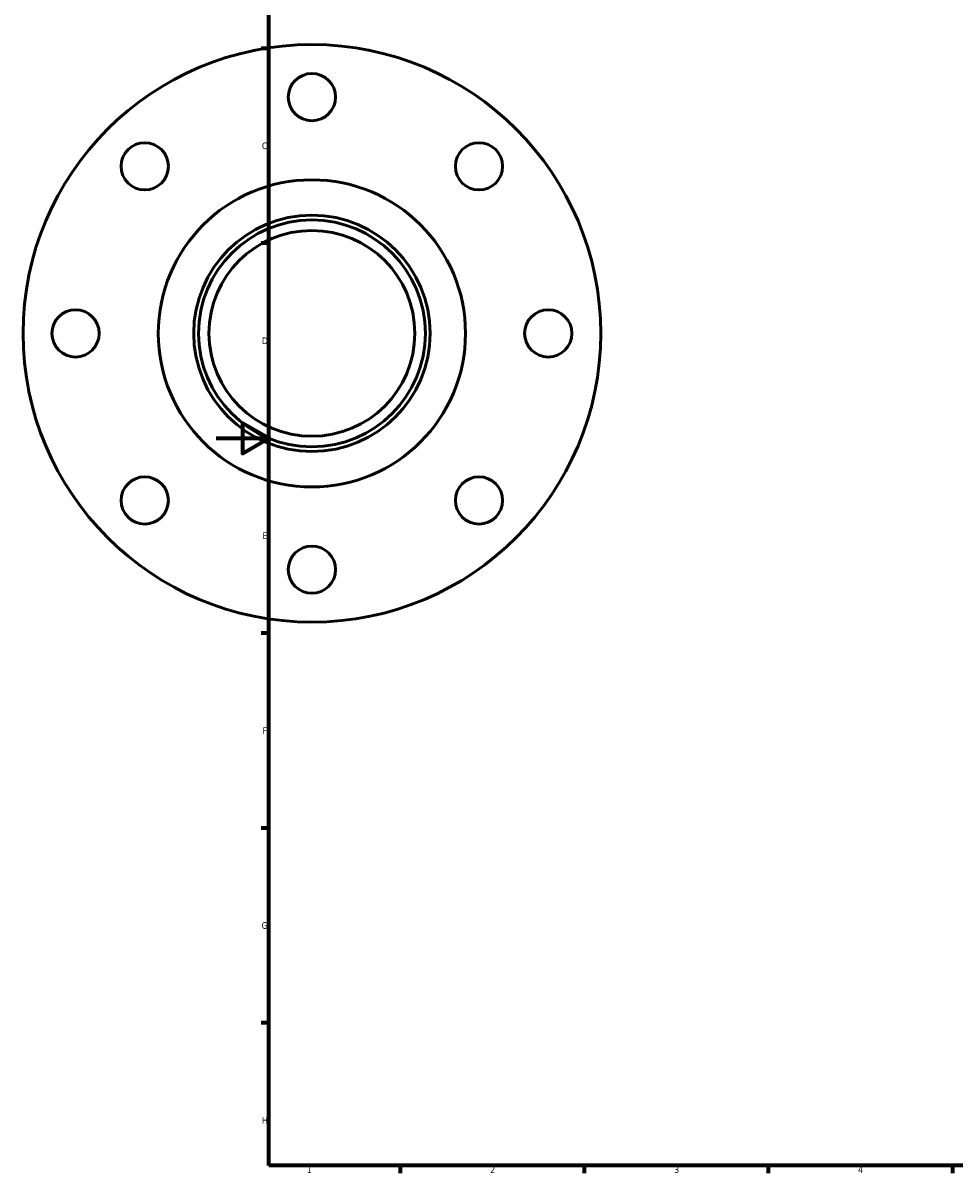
# Model space of a CAD drawing. Header units: millimetres. Extents: x -95 to 915, y -125 to 858.
# Tile 1 of 4: x -74 to 281, y 17 to 455. Entities that reach past the tile are written whole.
import ezdxf

# ---------------------------------------------------------------- set-up
doc = ezdxf.new("R2010")
doc.units = ezdxf.units.MM
doc.layers.add('Border (ISO)', color=7, linetype='Continuous', lineweight=70)
doc.layers.add('Visible (ISO)', color=7, linetype='Continuous', lineweight=50)
doc.styles.add('Note Text (ISO)', font='tahoma.ttf')

# ---------------------------------------------------------------- blocks, each defined once
blk = doc.blocks.new('Borders Default Border')
at = {"layer": 'Border (ISO)'}
for p, q in [((20, 445.5), (17.1, 445.5)), ((20, 371.25), (17.1, 371.25)), ((20, 222.75), (17.1, 222.75)), ((20, 148.5), (17.1, 148.5)), ((20, 74.25), (17.1, 74.25)), ((70.08, 20), (70.08, 17.1)), ((140.17, 20), (140.17, 17.1)), ((210.25, 20), (210.25, 17.1)), ((280.33, 20), (280.33, 17.1))]:
    blk.add_line(p, q, dxfattribs=at)
at = {"layer": 'Border (ISO)', "flags": 128}
for points in [[(20, 20), (20, 574), (821, 574), (821, 20), (20, 20)], [(0, 297), (20, 297), (10, 302.77), (10, 291.23), (20, 297)]]:
    blk.add_lwpolyline(points, dxfattribs=at)
at = {"layer": 'Border (ISO)', "color": 232, "true_color": 0xca0064, "char_height": 2.5, "attachment_point": 7, "style": 'Note Text (ISO)'}
for s, insert in [('C', (17.43, 407.08)), ('D', (17.43, 332.88)), ('E', (17.64, 258.63)), ('F', (17.7, 184.38)), ('G', (17.31, 110.08)), ('H', (17.44, 35.88)), ('1', (34.48, 17.1)), ('2', (104.37, 17.1)), ('3', (174.43, 17.05)), ('4', (244.42, 17.1))]:
    blk.add_mtext(s, dxfattribs=dict(at, insert=insert))

msp = doc.modelspace()

# ---------------------------------------------------------------- linework, layer by layer
at = {"layer": 'Visible (ISO)'}
for centre, radius in [((36.459, 336.927), 110), ((36.459, 426.927), 9), ((-27.181, 400.567), 9), ((100.098, 400.567), 9), ((36.459, 336.927), 58.5), ((36.459, 336.927), 45), ((36.459, 336.927), 43.2), ((36.459, 336.927), 39.2), ((-53.541, 336.927), 9), ((126.459, 336.927), 9), ((-27.181, 273.288), 9), ((100.098, 273.288), 9), ((36.459, 246.927), 9)]:
    msp.add_circle(centre, radius, dxfattribs=at)

# ---------------------------------------------------------------- block references
msp.add_blockref('Borders Default Border', (0, 0))

doc.saveas('drawing.dxf')
